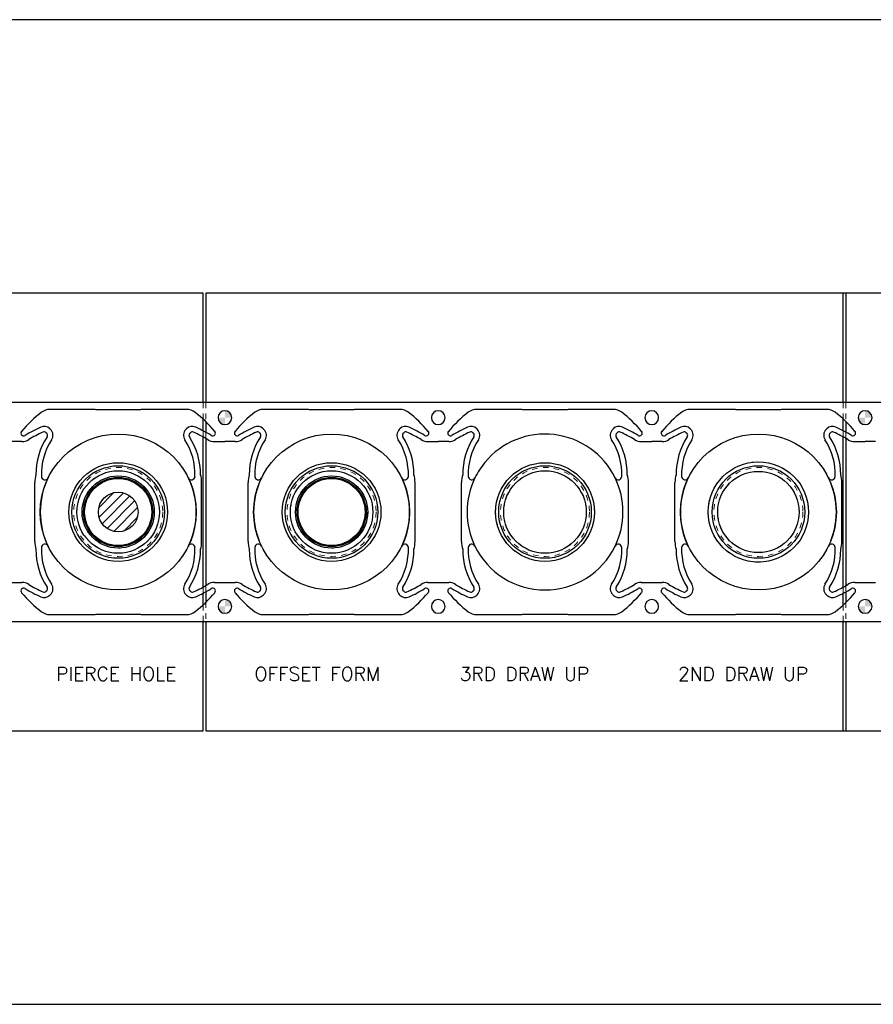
# Model space of a CAD drawing. Header units: inches. Extents: x 370 to 474, y 80 to 168.
# Tile 134 of 170: x 397 to 413, y 119 to 137. Entities that reach past the tile are written whole.
import ezdxf

# ---------------------------------------------------------------- set-up
doc = ezdxf.new("R2010")
doc.units = ezdxf.units.IN
doc.header["$LTSCALE"] = 0.5
doc.header["$MEASUREMENT"] = 0
doc.linetypes.add('HIDDEN', pattern=[0.225, 0.15, -0.075])
for name, color, linetype in [('APP-M-S', 30, 'Continuous'), ('DIE-M-S', 8, 'Continuous'), ('DSS-M-S', 53, 'Continuous'), ('PUN-M-S2', 1, 'Continuous')]:
    doc.layers.add(name, color=color, linetype=linetype)
doc.styles.add('T', font='romans.shx')

msp = doc.modelspace()

# ---------------------------------------------------------------- hatches: boundary and pattern name
at = {"layer": 'APP-M-S'}
h = msp.add_hatch(color=256, dxfattribs=at)
h.dxf.hatch_style = 1
h.paths.add_polyline_path([(401.219, 130.025), (401.093, 130.025, 0.414214), (401.219, 129.899)])
h.paths.add_polyline_path([(401.219, 130.151), (401.219, 130.025), (401.345, 130.025, 0.414214)])
h = msp.add_hatch(color=256, dxfattribs=at)
h.dxf.hatch_style = 1
h.paths.add_polyline_path([(412.919, 130.025), (412.793, 130.025, 0.414214), (412.919, 129.899)])
h.paths.add_polyline_path([(412.919, 130.151), (412.919, 130.025), (413.045, 130.025, 0.414214)])
h = msp.add_hatch(color=256, dxfattribs=at)
h.dxf.hatch_style = 1
h.paths.add_polyline_path([(401.219, 126.575), (401.093, 126.575, 0.414214), (401.219, 126.449)])
h.paths.add_polyline_path([(401.219, 126.701), (401.219, 126.575), (401.345, 126.575, 0.414214)])
h = msp.add_hatch(color=256, dxfattribs=at)
h.dxf.hatch_style = 1
h.paths.add_polyline_path([(412.919, 126.575), (412.793, 126.575, 0.414214), (412.919, 126.449)])
h.paths.add_polyline_path([(412.919, 126.701), (412.919, 126.575), (413.045, 126.575, 0.414214)])
at = {"layer": 'PUN-M-S2'}
h = msp.add_hatch(dxfattribs=at)
h.set_pattern_fill('ANSI31', color=256)
h.set_pattern_definition([(45, (257.34026, 94.63764), (-0.08838835, 0.08838835), [])])
h.paths.add_polyline_path([(399.632, 128.3, 1), (398.907, 128.3, 1)])
h.paths.add_polyline_path([(419.267, 130.165), (419.236, 130.165), (418.302, 130.165), (418.271, 130.165, 1.14472), (418.288, 130.042, -0.095218), (419.25, 130.042, 1.14472)])
h.paths.add_polyline_path([(419.25, 126.558, -0.095218), (418.288, 126.558, 1.14472), (418.271, 126.435), (418.302, 126.435), (419.236, 126.435), (419.267, 126.435, 1.14472)])
h.paths.add_polyline_path([(420.802, 127.582, -0.092061), (420.769, 127.762), (420.769, 127.789), (420.746, 127.789, 0.797421), (420.733, 127.77, -0.577749), (420.727, 127.759), (420.716, 127.759), (420.711, 127.759, -0.414214), (420.704, 127.766), (420.704, 127.777, 0.414214), (420.692, 127.789), (420.669, 127.789), (420.669, 127.762, -0.092061), (420.636, 127.582, -0.11119), (420.148, 126.851, 1), (420.217, 126.779, 0.02947), (420.386, 126.96, -0.223224), (420.501, 127.014), (420.937, 127.014, -0.223224), (421.053, 126.96, 0.02947), (421.221, 126.779, 1), (421.29, 126.851, -0.11119)])
h.paths.add_polyline_path([(420.769, 128.811), (420.741, 128.811, -0.414214), (420.734, 128.818), (420.734, 128.829, 0.414214), (420.722, 128.841), (420.716, 128.841, 0.414214), (420.704, 128.829), (420.704, 128.818, -0.414214), (420.697, 128.811), (420.669, 128.811), (420.669, 127.789), (420.692, 127.789), (420.697, 127.789, -0.414214), (420.704, 127.782), (420.704, 127.771, 0.414214), (420.716, 127.759), (420.722, 127.759, 0.361067), (420.734, 127.769, -0.83299), (420.746, 127.789), (420.769, 127.789)])
h.paths.add_polyline_path([(421.29, 129.749, 1), (421.221, 129.821, 0.02947), (421.053, 129.641, -0.223224), (420.937, 129.586), (420.501, 129.586, -0.223224), (420.386, 129.641, 0.02947), (420.217, 129.821, 1), (420.148, 129.749, -0.11119), (420.636, 129.018, -0.092061), (420.669, 128.839), (420.669, 128.811), (420.692, 128.811, 0.414214), (420.704, 128.823), (420.704, 128.829), (420.704, 128.834, -0.414214), (420.711, 128.841), (420.727, 128.841, -0.414214), (420.734, 128.834), (420.734, 128.823, 0.414214), (420.746, 128.811), (420.769, 128.811), (420.769, 128.839, -0.092061), (420.802, 129.018, -0.11119)])
h.paths.add_polyline_path([(424.071, 130.123, 0.165383), (423.919, 130.175), (423.108, 130.175, 0.88773), (423.093, 130.05, -0.248453), (424.354, 128.933, 1), (424.448, 128.968, 0.113245), (423.979, 129.677, -1), (424.186, 129.894, -0.02947), (424.363, 129.704, 1), (424.44, 129.768, 0.055781)])
h.paths.add_polyline_path([(426.145, 130.05, 0.88773), (426.13, 130.175), (425.319, 130.175, 0.165383), (425.167, 130.123, 0.055781), (424.799, 129.768, 1), (424.876, 129.704, -0.02947), (425.052, 129.894, -1), (425.259, 129.677, 0.113245), (424.79, 128.968, 1), (424.884, 128.933, -0.248453)])
h.paths.add_polyline_path([(424.745, 130.025, 1), (424.493, 130.025, 1)])
h.paths.add_polyline_path([(424.44, 126.832, 1), (424.363, 126.896, -0.02947), (424.186, 126.707, -1), (423.979, 126.924, 0.113245), (424.448, 127.632, 1), (424.354, 127.668, -0.248453), (423.093, 126.551, 0.88773), (423.108, 126.425), (423.919, 126.425, 0.165383), (424.071, 126.477, 0.055781)])
h.paths.add_polyline_path([(424.884, 127.668, 1), (424.79, 127.632, 0.113245), (425.259, 126.924, -1), (425.052, 126.707, -0.02947), (424.876, 126.896, 1), (424.799, 126.832, 0.055781), (425.167, 126.477, 0.165383), (425.319, 126.425), (426.13, 126.425, 0.88773), (426.145, 126.551, -0.248453)])
h.paths.add_polyline_path([(424.745, 126.575, 1), (424.493, 126.575, 1)])

# ---------------------------------------------------------------- linework, layer by layer
at = {"layer": 'APP-M-S', "linetype": 'Continuous', "lineweight": 25}
for p, q in [((401.219, 130.3), (397.319, 130.3)), ((398.83, 130.175), (398.019, 130.175)), ((399.674, 130.165), (398.865, 130.165)), ((400.519, 130.175), (399.708, 130.175)), ((405.119, 130.3), (401.219, 130.3)), ((402.73, 130.175), (401.919, 130.175)), ((403.574, 130.165), (402.765, 130.165)), ((404.419, 130.175), (403.608, 130.175)), ((409.019, 130.3), (405.119, 130.3)), ((406.63, 130.175), (405.819, 130.175)), ((407.474, 130.165), (406.665, 130.165)), ((408.319, 130.175), (407.508, 130.175)), ((412.919, 130.3), (409.019, 130.3)), ((410.53, 130.175), (409.719, 130.175)), ((411.374, 130.165), (410.565, 130.165)), ((412.219, 130.175), (411.408, 130.175)), ((416.819, 130.3), (412.919, 130.3)), ((398.021, 129.821), (398.033, 129.809)), ((400.517, 129.821), (400.506, 129.809)), ((401.921, 129.821), (401.933, 129.809)), ((404.417, 129.821), (404.406, 129.809)), ((405.821, 129.821), (405.833, 129.809)), ((408.317, 129.821), (408.306, 129.809)), ((409.721, 129.821), (409.733, 129.809)), ((412.217, 129.821), (412.206, 129.809)), ((397.962, 129.739), (397.95, 129.75)), ((400.576, 129.739), (400.588, 129.75)), ((401.862, 129.739), (401.85, 129.75)), ((404.476, 129.739), (404.488, 129.75)), ((405.762, 129.739), (405.75, 129.75)), ((408.376, 129.739), (408.388, 129.75)), ((409.662, 129.739), (409.65, 129.75)), ((412.276, 129.739), (412.288, 129.75)), ((397.509, 129.586), (397.319, 129.586)), ((401.029, 129.586), (401.219, 129.586)), ((401.409, 129.586), (401.219, 129.586)), ((404.929, 129.586), (405.119, 129.586)), ((405.309, 129.586), (405.119, 129.586)), ((408.829, 129.586), (409.019, 129.586)), ((409.209, 129.586), (409.019, 129.586)), ((412.729, 129.586), (412.919, 129.586)), ((413.109, 129.586), (412.919, 129.586)), ((397.744, 127.762), (397.744, 128.839)), ((400.794, 127.762), (400.794, 128.839)), ((401.644, 127.762), (401.644, 128.839)), ((404.694, 127.762), (404.694, 128.839)), ((405.544, 127.762), (405.544, 128.839)), ((408.594, 127.762), (408.594, 128.839)), ((409.444, 127.762), (409.444, 128.839)), ((412.494, 127.762), (412.494, 128.839)), ((397.319, 127.014), (397.509, 127.014)), ((401.029, 127.014), (401.219, 127.014)), ((401.219, 127.014), (401.409, 127.014)), ((404.929, 127.014), (405.119, 127.014)), ((405.119, 127.014), (405.309, 127.014)), ((408.829, 127.014), (409.019, 127.014)), ((409.019, 127.014), (409.209, 127.014)), ((412.729, 127.014), (412.919, 127.014)), ((412.919, 127.014), (413.109, 127.014)), ((397.95, 126.85), (397.962, 126.862)), ((398.021, 126.78), (398.033, 126.791)), ((400.517, 126.78), (400.506, 126.791)), ((400.588, 126.85), (400.576, 126.862)), ((401.85, 126.85), (401.862, 126.862)), ((401.921, 126.78), (401.933, 126.791)), ((404.417, 126.78), (404.406, 126.791)), ((404.488, 126.85), (404.476, 126.862)), ((405.75, 126.85), (405.762, 126.862)), ((405.821, 126.78), (405.833, 126.791)), ((408.317, 126.78), (408.306, 126.791)), ((408.388, 126.85), (408.376, 126.862)), ((409.65, 126.85), (409.662, 126.862)), ((409.721, 126.78), (409.733, 126.791)), ((412.217, 126.78), (412.206, 126.791)), ((412.288, 126.85), (412.276, 126.862)), ((398.019, 126.425), (398.83, 126.425)), ((398.865, 126.435), (399.674, 126.435)), ((399.708, 126.425), (400.519, 126.425)), ((401.919, 126.425), (402.73, 126.425)), ((402.765, 126.435), (403.574, 126.435)), ((403.608, 126.425), (404.419, 126.425)), ((405.819, 126.425), (406.63, 126.425)), ((406.665, 126.435), (407.474, 126.435)), ((407.508, 126.425), (408.319, 126.425)), ((409.719, 126.425), (410.53, 126.425)), ((410.565, 126.435), (411.374, 126.435)), ((411.408, 126.425), (412.219, 126.425)), ((397.319, 126.3), (401.219, 126.3)), ((401.219, 126.3), (405.119, 126.3)), ((405.119, 126.3), (409.019, 126.3)), ((409.019, 126.3), (412.919, 126.3)), ((412.919, 126.3), (416.819, 126.3))]:
    msp.add_line(p, q, dxfattribs=at)
for centre, radius in [((399.269, 128.3), 1.425), ((403.169, 128.3), 1.425), ((410.969, 128.3), 1.425), ((399.269, 128.3), 0.902), ((399.269, 128.3), 0.846), ((403.169, 128.3), 0.902), ((403.169, 128.3), 0.846), ((407.069, 128.3), 0.902), ((407.069, 128.3), 0.846), ((410.969, 128.3), 0.917), ((410.969, 128.3), 0.846), ((399.269, 128.3), 0.754), ((399.269, 128.3), 0.66), ((399.269, 128.3), 0.632), ((399.269, 128.3), 0.613), ((403.169, 128.3), 0.754), ((403.169, 128.3), 0.66), ((403.169, 128.3), 0.632), ((403.169, 128.3), 0.613), ((407.069, 128.3), 0.754), ((410.969, 128.3), 0.743), ((399.269, 128.3), 0.363)]:
    msp.add_circle(centre, radius, dxfattribs=at)
at = {"layer": 'APP-M-S', "linetype": 'HIDDEN', "lineweight": 18}
for centre, radius in [((399.269, 128.3), 0.814), ((403.169, 128.3), 0.814), ((407.069, 128.3), 0.902), ((407.069, 128.3), 0.814), ((410.969, 128.3), 0.917), ((410.969, 128.3), 0.814), ((399.269, 128.3), 0.754), ((399.269, 128.3), 0.66), ((399.269, 128.3), 0.658), ((403.169, 128.3), 0.754), ((403.169, 128.3), 0.66), ((403.169, 128.3), 0.658), ((407.069, 128.3), 0.754), ((410.969, 128.3), 0.743)]:
    msp.add_circle(centre, radius, dxfattribs=at)
at = {"layer": 'APP-M-S', "linetype": 'Continuous', "lineweight": 25}
for centre, radius, start, end in [((398.019, 129.925), 0.25, 90, 127.5631), ((398.83, 130.112), 0.0637, 57.4552, 90), ((399.708, 130.112), 0.0637, 90, 122.5448), ((400.519, 129.925), 0.25, 52.4369, 90), ((401.219, 130.025), 0.126, 90, 270), ((401.219, 130.025), 0.126, 270, 90), ((401.919, 129.925), 0.25, 90, 127.5631), ((402.73, 130.112), 0.0637, 57.4552, 90), ((403.608, 130.112), 0.0637, 90, 122.5448), ((404.419, 129.925), 0.25, 52.4369, 90), ((405.119, 130.025), 0.126, 90, 270), ((405.119, 130.025), 0.126, 270, 90), ((405.819, 129.925), 0.25, 90, 127.5631), ((406.63, 130.112), 0.0637, 57.4552, 90), ((407.508, 130.112), 0.0637, 90, 122.5448), ((408.319, 129.925), 0.25, 52.4369, 90), ((409.019, 130.025), 0.126, 90, 270), ((409.019, 130.025), 0.126, 270, 90), ((409.719, 129.925), 0.25, 90, 127.5631), ((410.53, 130.112), 0.0637, 57.4552, 90), ((411.408, 130.112), 0.0637, 90, 122.5448), ((412.219, 129.925), 0.25, 52.4369, 90), ((412.919, 130.025), 0.126, 90, 270), ((412.919, 130.025), 0.126, 270, 90), ((399.269, 128.3), 2.3, 127.5631, 140.1263), ((399.269, 128.3), 2.3, 39.8737, 52.4369), ((403.169, 128.3), 2.3, 127.5631, 140.1263), ((403.169, 128.3), 2.3, 39.8737, 52.4369), ((407.069, 128.3), 2.3, 127.5631, 140.1263), ((407.069, 128.3), 2.3, 39.8737, 52.4369), ((410.969, 128.3), 2.3, 127.5631, 140.1263), ((410.969, 128.3), 2.3, 39.8737, 52.4369), ((398.838, 127.655), 2.407, 114.1481, 121.8335), ((397.915, 129.715), 0.15, 45, 114.1481), ((397.927, 129.703), 0.15, 327.0622, 45), ((400.612, 129.703), 0.15, 135, 212.9378), ((400.623, 129.715), 0.15, 65.8519, 135), ((399.7, 127.655), 2.407, 58.1665, 65.8519), ((402.738, 127.655), 2.407, 114.1481, 121.8335), ((401.815, 129.715), 0.15, 45, 114.1481), ((401.827, 129.703), 0.15, 327.0622, 45), ((404.512, 129.703), 0.15, 135, 212.9378), ((404.523, 129.715), 0.15, 65.8519, 135), ((403.6, 127.655), 2.407, 58.1665, 65.8519), ((406.638, 127.655), 2.407, 114.1481, 121.8335), ((405.715, 129.715), 0.15, 45, 114.1481), ((405.727, 129.703), 0.15, 327.0622, 45), ((408.412, 129.703), 0.15, 135, 212.9378), ((408.423, 129.715), 0.15, 65.8519, 135), ((407.5, 127.655), 2.407, 58.1665, 65.8519), ((410.538, 127.655), 2.407, 114.1481, 121.8335), ((409.615, 129.715), 0.15, 45, 114.1481), ((409.627, 129.703), 0.15, 327.0622, 45), ((412.312, 129.703), 0.15, 135, 212.9378), ((412.323, 129.715), 0.15, 65.8519, 135), ((411.4, 127.655), 2.407, 58.1665, 65.8519), ((397.542, 129.743), 0.05, 140.1263, 301.8335), ((397.504, 129.836), 0.25, 271.2686, 301.4613), ((398.838, 127.655), 2.307, 114.1481, 121.4613), ((399.03, 128.988), 1.265, 147.0622, 180.2719), ((399.03, 128.988), 1.165, 147.0622, 181.8432), ((397.915, 129.715), 0.05, 45, 114.1481), ((397.927, 129.703), 0.05, 327.0622, 45), ((399.508, 128.988), 1.165, 358.1568, 32.9378), ((400.612, 129.703), 0.05, 135, 212.9378), ((399.508, 128.988), 1.265, 359.7281, 32.9378), ((400.623, 129.715), 0.05, 65.8519, 135), ((399.7, 127.655), 2.307, 58.5387, 65.8519), ((401.035, 129.836), 0.25, 238.5387, 268.7314), ((400.996, 129.743), 0.05, 238.1665, 39.8737), ((401.442, 129.743), 0.05, 140.1263, 301.8335), ((401.404, 129.836), 0.25, 271.2686, 301.4613), ((402.738, 127.655), 2.307, 114.1481, 121.4613), ((402.93, 128.988), 1.265, 147.0622, 180.2719), ((402.93, 128.988), 1.165, 147.0622, 181.8432), ((401.815, 129.715), 0.05, 45, 114.1481), ((401.827, 129.703), 0.05, 327.0622, 45), ((403.408, 128.988), 1.165, 358.1568, 32.9378), ((404.512, 129.703), 0.05, 135, 212.9378), ((403.408, 128.988), 1.265, 359.7281, 32.9378), ((404.523, 129.715), 0.05, 65.8519, 135), ((403.6, 127.655), 2.307, 58.5387, 65.8519), ((404.935, 129.836), 0.25, 238.5387, 268.7314), ((404.896, 129.743), 0.05, 238.1665, 39.8737), ((405.342, 129.743), 0.05, 140.1263, 301.8335), ((405.304, 129.836), 0.25, 271.2686, 301.4613), ((406.638, 127.655), 2.307, 114.1481, 121.4613), ((406.83, 128.988), 1.265, 147.0622, 180.2719), ((406.83, 128.988), 1.165, 147.0622, 181.8432), ((405.715, 129.715), 0.05, 45, 114.1481), ((405.727, 129.703), 0.05, 327.0622, 45), ((407.069, 128.3), 1.425, 25.9774, 140.5), ((407.308, 128.988), 1.165, 358.1568, 32.9378), ((408.412, 129.703), 0.05, 135, 212.9378), ((407.308, 128.988), 1.265, 359.7281, 32.9378), ((408.423, 129.715), 0.05, 65.8519, 135), ((407.5, 127.655), 2.307, 58.5387, 65.8519), ((408.835, 129.836), 0.25, 238.5387, 268.7314), ((408.796, 129.743), 0.05, 238.1665, 39.8737), ((409.242, 129.743), 0.05, 140.1263, 301.8335), ((409.204, 129.836), 0.25, 271.2686, 301.4613), ((410.538, 127.655), 2.307, 114.1481, 121.4613), ((410.73, 128.988), 1.265, 147.0622, 180.2719), ((410.73, 128.988), 1.165, 147.0622, 181.8432), ((409.615, 129.715), 0.05, 45, 114.1481), ((409.627, 129.703), 0.05, 327.0622, 45), ((411.208, 128.988), 1.165, 358.1568, 32.9378), ((412.312, 129.703), 0.05, 135, 212.9378), ((411.208, 128.988), 1.265, 359.7281, 32.9378), ((412.323, 129.715), 0.05, 65.8519, 135), ((411.4, 127.655), 2.307, 58.5387, 65.8519), ((412.735, 129.836), 0.25, 238.5387, 268.7314), ((412.696, 129.743), 0.05, 238.1665, 39.8737), ((407.069, 128.3), 1.425, 140.5, 154.0226), ((398.244, 128.839), 0.5, 163.3453, 180), ((399.269, 128.3), 1.425, 154.0226, 205.9774), ((397.93, 128.953), 0.0645, 181.8432, 334.0226), ((400.608, 128.953), 0.0645, 205.9774, 358.1568), ((399.269, 128.3), 1.425, 334.0226, 25.9774), ((400.294, 128.839), 0.5, 360, 16.6547), ((402.144, 128.839), 0.5, 163.3453, 180), ((403.169, 128.3), 1.425, 154.0226, 205.9774), ((401.83, 128.953), 0.0645, 181.8432, 334.0226), ((404.508, 128.953), 0.0645, 205.9774, 358.1568), ((403.169, 128.3), 1.425, 334.0226, 25.9774), ((404.194, 128.839), 0.5, 360, 16.6547), ((406.044, 128.839), 0.5, 163.3453, 180), ((407.069, 128.3), 1.425, 154.0226, 205.9774), ((405.73, 128.953), 0.0645, 181.8432, 334.0226), ((408.408, 128.953), 0.0645, 205.9774, 358.1568), ((407.069, 128.3), 1.425, 334.0226, 25.9774), ((408.094, 128.839), 0.5, 360, 16.6547), ((409.944, 128.839), 0.5, 163.3453, 180), ((410.969, 128.3), 1.425, 154.0226, 205.9774), ((409.63, 128.953), 0.0645, 181.8432, 334.0226), ((412.308, 128.953), 0.0645, 205.9774, 358.1568), ((410.969, 128.3), 1.425, 334.0226, 25.9774), ((411.994, 128.839), 0.5, 360, 16.6547), ((398.244, 127.762), 0.5, 180, 196.6547), ((399.03, 127.612), 1.165, 178.1568, 212.9378), ((397.93, 127.648), 0.0645, 25.9774, 178.1568), ((399.508, 127.612), 1.165, 327.0622, 1.8432), ((400.608, 127.648), 0.0645, 1.8432, 154.0226), ((400.294, 127.762), 0.5, 343.3453, 360), ((402.144, 127.762), 0.5, 180, 196.6547), ((402.93, 127.612), 1.165, 178.1568, 212.9378), ((401.83, 127.648), 0.0645, 25.9774, 178.1568), ((403.408, 127.612), 1.165, 327.0622, 1.8432), ((404.508, 127.648), 0.0645, 1.8432, 154.0226), ((404.194, 127.762), 0.5, 343.3453, 360), ((406.044, 127.762), 0.5, 180, 196.6547), ((406.83, 127.612), 1.165, 178.1568, 212.9378), ((405.73, 127.648), 0.0645, 25.9774, 178.1568), ((407.069, 128.3), 1.425, 205.9774, 334.0226), ((407.308, 127.612), 1.165, 327.0622, 1.8432), ((408.408, 127.648), 0.0645, 1.8432, 154.0226), ((408.094, 127.762), 0.5, 343.3453, 360), ((409.944, 127.762), 0.5, 180, 196.6547), ((410.73, 127.612), 1.165, 178.1568, 212.9378), ((409.63, 127.648), 0.0645, 25.9774, 178.1568), ((411.208, 127.612), 1.165, 327.0622, 1.8432), ((412.308, 127.648), 0.0645, 1.8432, 154.0226), ((411.994, 127.762), 0.5, 343.3453, 360), ((399.03, 127.612), 1.265, 179.7281, 212.9378), ((399.508, 127.612), 1.265, 327.0622, 0.2719), ((402.93, 127.612), 1.265, 179.7281, 212.9378), ((403.408, 127.612), 1.265, 327.0622, 0.2719), ((406.83, 127.612), 1.265, 179.7281, 212.9378), ((407.308, 127.612), 1.265, 327.0622, 0.2719), ((410.73, 127.612), 1.265, 179.7281, 212.9378), ((411.208, 127.612), 1.265, 327.0622, 0.2719), ((397.542, 126.858), 0.05, 58.1665, 219.8737), ((397.504, 126.764), 0.25, 58.5387, 88.7314), ((398.838, 128.945), 2.407, 238.1665, 245.8519), ((398.838, 128.945), 2.307, 238.5387, 245.8519), ((397.927, 126.897), 0.05, 315, 32.9378), ((397.927, 126.897), 0.15, 315, 32.9378), ((400.612, 126.897), 0.15, 147.0622, 225), ((400.612, 126.897), 0.05, 147.0622, 225), ((399.7, 128.945), 2.307, 294.1481, 301.4613), ((399.7, 128.945), 2.407, 294.1481, 301.8335), ((401.035, 126.764), 0.25, 91.2686, 121.4613), ((400.996, 126.858), 0.05, 320.1263, 121.8335), ((401.442, 126.858), 0.05, 58.1665, 219.8737), ((401.404, 126.764), 0.25, 58.5387, 88.7314), ((402.738, 128.945), 2.407, 238.1665, 245.8519), ((402.738, 128.945), 2.307, 238.5387, 245.8519), ((401.827, 126.897), 0.05, 315, 32.9378), ((401.827, 126.897), 0.15, 315, 32.9378), ((404.512, 126.897), 0.15, 147.0622, 225), ((404.512, 126.897), 0.05, 147.0622, 225), ((403.6, 128.945), 2.307, 294.1481, 301.4613), ((403.6, 128.945), 2.407, 294.1481, 301.8335), ((404.935, 126.764), 0.25, 91.2686, 121.4613), ((404.896, 126.858), 0.05, 320.1263, 121.8335), ((405.342, 126.858), 0.05, 58.1665, 219.8737), ((405.304, 126.764), 0.25, 58.5387, 88.7314), ((406.638, 128.945), 2.407, 238.1665, 245.8519), ((406.638, 128.945), 2.307, 238.5387, 245.8519), ((405.727, 126.897), 0.05, 315, 32.9378), ((405.727, 126.897), 0.15, 315, 32.9378), ((408.412, 126.897), 0.15, 147.0622, 225), ((408.412, 126.897), 0.05, 147.0622, 225), ((407.5, 128.945), 2.307, 294.1481, 301.4613), ((407.5, 128.945), 2.407, 294.1481, 301.8335), ((408.835, 126.764), 0.25, 91.2686, 121.4613), ((408.796, 126.858), 0.05, 320.1263, 121.8335), ((409.242, 126.858), 0.05, 58.1665, 219.8737), ((409.204, 126.764), 0.25, 58.5387, 88.7314), ((410.538, 128.945), 2.407, 238.1665, 245.8519), ((410.538, 128.945), 2.307, 238.5387, 245.8519), ((409.627, 126.897), 0.05, 315, 32.9378), ((409.627, 126.897), 0.15, 315, 32.9378), ((412.312, 126.897), 0.15, 147.0622, 225), ((412.312, 126.897), 0.05, 147.0622, 225), ((411.4, 128.945), 2.307, 294.1481, 301.4613), ((411.4, 128.945), 2.407, 294.1481, 301.8335), ((412.735, 126.764), 0.25, 91.2686, 121.4613), ((412.696, 126.858), 0.05, 320.1263, 121.8335), ((399.269, 128.3), 2.3, 219.8737, 232.4369), ((397.915, 126.886), 0.15, 245.8519, 315), ((397.915, 126.886), 0.05, 245.8519, 315), ((400.623, 126.886), 0.15, 225, 294.1481), ((400.623, 126.886), 0.05, 225, 294.1481), ((399.269, 128.3), 2.3, 307.5631, 320.1263), ((403.169, 128.3), 2.3, 219.8737, 232.4369), ((401.815, 126.886), 0.15, 245.8519, 315), ((401.815, 126.886), 0.05, 245.8519, 315), ((404.523, 126.886), 0.15, 225, 294.1481), ((404.523, 126.886), 0.05, 225, 294.1481), ((403.169, 128.3), 2.3, 307.5631, 320.1263), ((407.069, 128.3), 2.3, 219.8737, 232.4369), ((405.715, 126.886), 0.15, 245.8519, 315), ((405.715, 126.886), 0.05, 245.8519, 315), ((408.423, 126.886), 0.15, 225, 294.1481), ((408.423, 126.886), 0.05, 225, 294.1481), ((407.069, 128.3), 2.3, 307.5631, 320.1263), ((410.969, 128.3), 2.3, 219.8737, 232.4369), ((409.615, 126.886), 0.15, 245.8519, 315), ((409.615, 126.886), 0.05, 245.8519, 315), ((412.323, 126.886), 0.15, 225, 294.1481), ((412.323, 126.886), 0.05, 225, 294.1481), ((410.969, 128.3), 2.3, 307.5631, 320.1263), ((401.219, 126.575), 0.126, 90, 270), ((401.219, 126.575), 0.126, 270, 90), ((405.119, 126.575), 0.126, 90, 270), ((405.119, 126.575), 0.126, 270, 90), ((409.019, 126.575), 0.126, 90, 270), ((409.019, 126.575), 0.126, 270, 90), ((412.919, 126.575), 0.126, 90, 270), ((412.919, 126.575), 0.126, 270, 90), ((398.019, 126.675), 0.25, 232.4369, 270), ((398.83, 126.489), 0.0637, 270, 302.5448), ((399.708, 126.489), 0.0637, 237.4552, 270), ((400.519, 126.675), 0.25, 270, 307.5631), ((401.919, 126.675), 0.25, 232.4369, 270), ((402.73, 126.489), 0.0637, 270, 302.5448), ((403.608, 126.489), 0.0637, 237.4552, 270), ((404.419, 126.675), 0.25, 270, 307.5631), ((405.819, 126.675), 0.25, 232.4369, 270), ((406.63, 126.489), 0.0637, 270, 302.5448), ((407.508, 126.489), 0.0637, 237.4552, 270), ((408.319, 126.675), 0.25, 270, 307.5631), ((409.719, 126.675), 0.25, 232.4369, 270), ((410.53, 126.489), 0.0637, 270, 302.5448), ((411.408, 126.489), 0.0637, 237.4552, 270), ((412.219, 126.675), 0.25, 270, 307.5631)]:
    msp.add_arc(centre, radius, start, end, dxfattribs=at)
at = {"layer": 'DIE-M-S', "linetype": 'Continuous', "lineweight": 25}
for p, q in [((400.819, 132.3), (389.819, 132.3)), ((400.819, 130.3), (400.819, 132.3)), ((400.869, 132.3), (400.869, 130.3)), ((412.519, 132.3), (400.869, 132.3)), ((412.519, 130.3), (412.519, 132.3)), ((412.569, 132.3), (412.519, 132.3)), ((412.569, 132.3), (412.569, 130.3)), ((417.169, 132.3), (412.569, 132.3)), ((400.819, 129.786), (400.819, 129.999)), ((412.519, 129.786), (412.519, 129.999)), ((400.869, 129.952), (400.869, 129.759)), ((412.569, 129.952), (412.569, 129.759)), ((400.819, 126.928), (400.819, 129.673)), ((400.869, 129.644), (400.869, 126.956)), ((412.519, 126.928), (412.519, 129.673)), ((412.569, 129.644), (412.569, 126.956)), ((400.819, 126.601), (400.819, 126.814)), ((400.869, 126.841), (400.869, 126.648)), ((412.519, 126.601), (412.519, 126.814)), ((412.569, 126.841), (412.569, 126.648)), ((400.819, 124.3), (400.819, 126.3)), ((400.869, 126.3), (400.869, 124.3)), ((412.519, 124.3), (412.519, 126.3)), ((412.569, 126.3), (412.569, 124.3)), ((389.819, 124.3), (400.819, 124.3)), ((400.869, 124.3), (412.519, 124.3)), ((412.519, 124.3), (412.569, 124.3)), ((412.569, 124.3), (417.169, 124.3))]:
    msp.add_line(p, q, dxfattribs=at)
at = {"layer": 'DIE-M-S', "linetype": 'HIDDEN', "lineweight": 18}
for p, q in [((400.819, 129.999), (400.819, 130.3)), ((400.869, 130.3), (400.869, 129.952)), ((412.519, 129.999), (412.519, 130.3)), ((412.569, 130.3), (412.569, 129.952)), ((400.819, 129.673), (400.819, 129.786)), ((412.519, 129.673), (412.519, 129.786)), ((400.869, 129.759), (400.869, 129.644)), ((412.569, 129.759), (412.569, 129.644)), ((400.819, 126.814), (400.819, 126.928)), ((400.869, 126.956), (400.869, 126.841)), ((412.519, 126.814), (412.519, 126.928)), ((412.569, 126.956), (412.569, 126.841)), ((400.819, 126.3), (400.819, 126.601)), ((400.869, 126.648), (400.869, 126.3)), ((412.519, 126.3), (412.519, 126.601)), ((412.569, 126.648), (412.569, 126.3))]:
    msp.add_line(p, q, dxfattribs=at)
at = {"layer": 'DSS-M-S', "linetype": 'Continuous', "lineweight": 25}
for p, q in [((429.519, 137.3), (372.019, 137.3)), ((372.019, 119.3), (429.519, 119.3))]:
    msp.add_line(p, q, dxfattribs=at)

# ---------------------------------------------------------------- texts
at = {"layer": 'DIE-M-S', "style": 'T'}
for s, p in [('PIERCE HOLE', (398.133, 125.216)), ('OFFSET FORM', (401.761, 125.216)), ('3RD DRAW UP', (405.51, 125.216)), ('2ND DRAW UP', (409.5, 125.216))]:
    msp.add_text(s, height=0.25, dxfattribs=at).set_placement(p)

doc.saveas('drawing.dxf')
